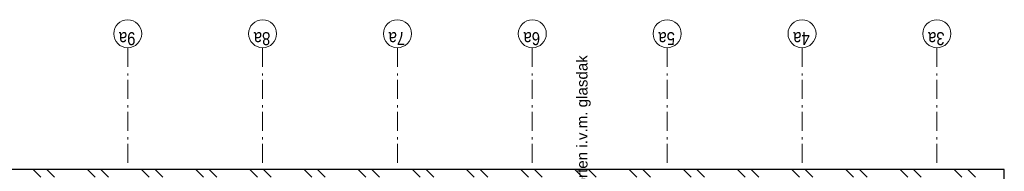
# Model space of a CAD drawing. Header units: millimetres. Extents: x 164327 to 368283, y 131426 to 274001.
# Tile 117 of 160: x 353377 to 366227, y 210241 to 212215. Entities that reach past the tile are written whole.
import ezdxf

# ---------------------------------------------------------------- set-up
doc = ezdxf.new("R2010")
doc.units = ezdxf.units.MM
doc.header["$LTSCALE"] = 400
doc.linetypes.add('STYLE_06', pattern=[1.041641, 0.625, -0.208282, 0.069427, -0.138931])
doc.layers.add('mat-baksteen', color=5, linetype='Continuous', lineweight=25)
doc.layers.add('None', color=7, linetype='Continuous', lineweight=9)
doc.styles.add('Arial', font='arial.ttf', dxfattribs={"height": 211.666667})
doc.styles.add('Arial Narrow', font='ARIALN.TTF', dxfattribs={"height": 222.25})

# ---------------------------------------------------------------- blocks, each defined once
blk = doc.blocks.new('*X946')
at = {"layer": 'None', "lineweight": 9}
for p, q in [((20821, -28676), (20921, -28576)), ((20821, -28853), (20921, -28753)), ((20821, -29384), (20921, -29284)), ((20821, -29560), (20921, -29460)), ((20821, -30091), (20921, -29991)), ((20821, -30267), (20921, -30167)), ((20821, -30798), (20921, -30698)), ((20821, -30974), (20921, -30874)), ((20821, -31505), (20921, -31405)), ((20821, -31681), (20921, -31581)), ((20821, -32212), (20921, -32112)), ((20821, -32388), (20921, -32288)), ((20821, -32919), (20921, -32819)), ((20821, -33095), (20921, -32995)), ((20821, -33626), (20921, -33526)), ((20821, -33803), (20921, -33703)), ((20821, -34333), (20921, -34233)), ((20821, -34510), (20921, -34410)), ((20821, -35040), (20921, -34940)), ((20821, -35217), (20921, -35117)), ((20821, -35747), (20921, -35647)), ((20821, -35924), (20921, -35824)), ((20821, -36455), (20921, -36355)), ((20821, -36631), (20921, -36531)), ((20821, -37162), (20921, -37062)), ((20821, -37338), (20921, -37238)), ((20821, -37869), (20921, -37769)), ((20821, -38045), (20921, -37945)), ((20821, -38576), (20921, -38476)), ((20821, -38752), (20921, -38652)), ((20821, -39283), (20921, -39183)), ((20821, -39459), (20921, -39359)), ((20821, -39990), (20921, -39890)), ((20821, -40167), (20921, -40067)), ((20821, -40697), (20921, -40597)), ((20821, -40874), (20921, -40774))]:
    blk.add_line(p, q, dxfattribs=at)
blk = doc.blocks.new('*U1397')
at = {"layer": 'None', "color": 140, "insert": (18051, -35669), "char_height": 141.11, "attachment_point": 1, "style": 'Arial'}
blk.add_mtext('bestaande staalconstructie inkorten i.v.m. glasdak', dxfattribs=at)

msp = doc.modelspace()

# ---------------------------------------------------------------- linework, layer by layer
at = {"layer": 'mat-baksteen', "lineweight": 25}
for p, q in [((366226.97992, 210262.75849), (346546.97992, 210262.75849)), ((366226.97992, 190582.75849), (366226.97992, 210262.75849))]:
    msp.add_line(p, q, dxfattribs=at)
at = {"layer": 'None', "color": 7, "linetype": 'STYLE_06', "lineweight": 9}
for p, q in [((354786.97992, 211849.86624), (354786.97992, 210349.86624)), ((356546.97992, 211849.86624), (356546.97992, 210349.86624)), ((358306.97992, 211849.86624), (358306.97992, 210349.86624)), ((360066.97992, 211849.86624), (360066.97992, 210349.86624)), ((361826.97992, 211849.86624), (361826.97992, 210349.86624)), ((363586.97992, 211849.86624), (363586.97992, 210349.86624)), ((365346.97992, 211849.86624), (365346.97992, 210349.86624))]:
    msp.add_line(p, q, dxfattribs=at)
at = {"layer": 'None', "color": 43, "linetype": 'Continuous', "lineweight": 9}
for centre in [(354786.97992, 212032.47265), (356546.97992, 212032.47265), (358306.97992, 212032.47265), (360066.97992, 212032.47265), (361826.97992, 212032.47265), (363586.97992, 212032.47265), (365346.97992, 212032.47265)]:
    msp.add_circle(centre, 182.60642, dxfattribs=at)

# ---------------------------------------------------------------- block references
at = {"layer": 'mat-baksteen', "rotation": 90}
msp.add_blockref('*X946', (324976.97992, 189341.69912), dxfattribs=at)
at = {"layer": 'None', "color": 7, "rotation": 90}
msp.add_blockref('*U1397', (324976.97992, 189341.69912), dxfattribs=at)

# ---------------------------------------------------------------- texts
at = {"layer": 'None', "color": 8, "char_height": 169.333333, "attachment_point": 1, "rotation": 180, "style": 'Arial Narrow'}
for s, insert in [('9a', (354887.89039, 211883.84783)), ('8a', (356647.89039, 211883.84783)), ('7a', (358407.89039, 211883.84783)), ('6a', (360167.89039, 211883.84783)), ('5a', (361927.89039, 211883.84783)), ('4a', (363687.89039, 211883.84783)), ('3a', (365447.89039, 211883.84783))]:
    msp.add_mtext(s, dxfattribs=dict(at, insert=insert))

doc.saveas('drawing.dxf')
